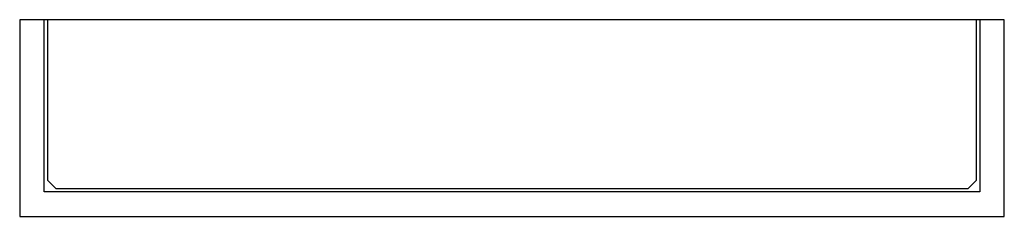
# Model space of a CAD drawing. Header units: millimetres. Extents: x 527.124 to 527.724, y 197.246 to 197.366.
import ezdxf

# ---------------------------------------------------------------- set-up
doc = ezdxf.new("R2010")
doc.units = ezdxf.units.MM
doc.layers.add('SANINDUSA', color=3, linetype='Continuous')

msp = doc.modelspace()

# ---------------------------------------------------------------- linework, layer by layer
at = {"layer": 'SANINDUSA'}
for p, q in [((527.72398, 197.36597), (527.12398, 197.36597)), ((527.12398, 197.36597), (527.12398, 197.24597)), ((527.13898, 197.26097), (527.13898, 197.36597)), ((527.14098, 197.36597), (527.14098, 197.26797)), ((527.70698, 197.26797), (527.70698, 197.36597)), ((527.70898, 197.36597), (527.70898, 197.26097)), ((527.72398, 197.24597), (527.72398, 197.36597)), ((527.14098, 197.26797), (527.14598, 197.26297)), ((527.14598, 197.26297), (527.70198, 197.26297)), ((527.70198, 197.26297), (527.70698, 197.26797)), ((527.70898, 197.26097), (527.13898, 197.26097)), ((527.12398, 197.24597), (527.72398, 197.24597))]:
    msp.add_line(p, q, dxfattribs=at)

doc.saveas('drawing.dxf')
